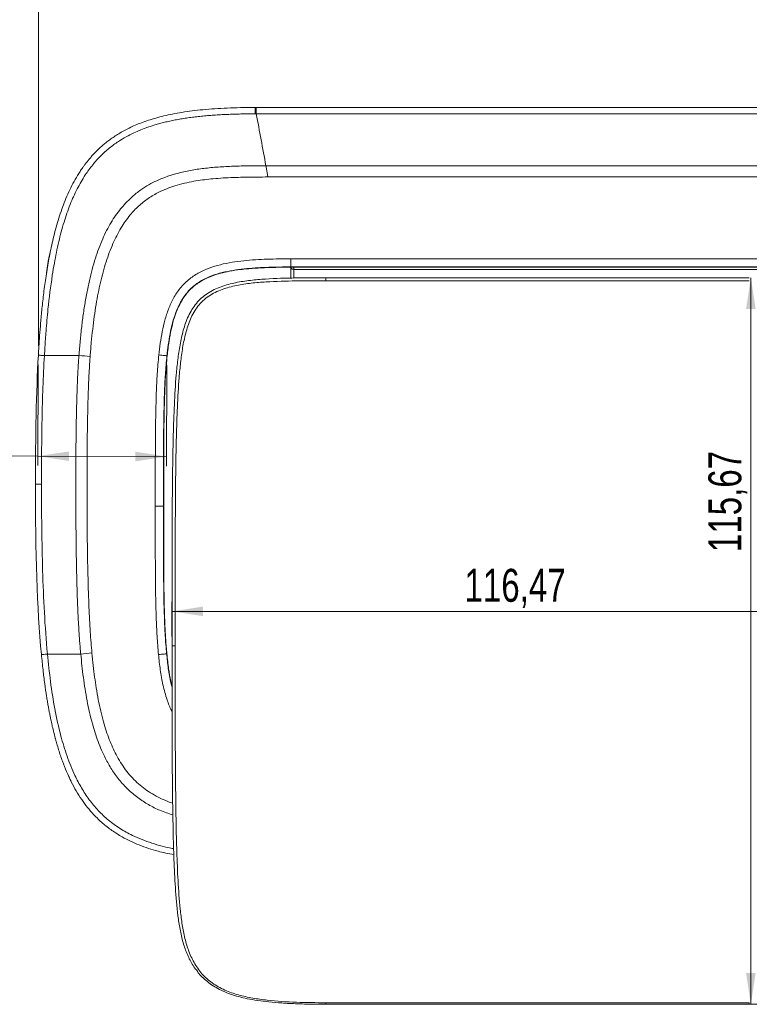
# Model space of a CAD drawing. Header units: millimetres. Extents: x 0 to 420, y 0 to 297.
# Tile 2 of 12: x 67 to 144, y 88 to 193. Entities that reach past the tile are written whole.
import ezdxf

# ---------------------------------------------------------------- set-up
doc = ezdxf.new("R2010")
doc.units = ezdxf.units.MM
doc.styles.add('SLDTEXTSTYLE0', font='TXT', dxfattribs={"width": 0.75})
doc.dimstyles.new('SLDDIMSTYLE0', dxfattribs={"dimtxt": 3.5, "dimasz": 3.302, "dimexe": 0, "dimexo": 0.0625, "dimgap": 0.875, "dimtad": 1, "dimlfac": 1.5, "dimrnd": 1e-09, "dimzin": 12, "dimdsep": 46, "dimtxsty": 'SLDTEXTSTYLE0', "dimsah": 1, "dimcen": 0.09, "dimadec": 0, "dimazin": 3, "dimtfac": 1, "dimtofl": 0, "dimtmove": 0, "dimatfit": 3, "dimfxl": 0, "dimfrac": 2, "dimtolj": 1, "dimtzin": 12, "dimarcsym": 0})

# ---------------------------------------------------------------- blocks, each defined once
blk = doc.blocks.new('_D')
at = {"color": 7, "linetype": 'Continuous', "lineweight": 0}
for p, q in [((68.75, 158.29), (68.75, 211.88)), ((167.3, 161.94), (167.3, 211.88)), ((167.3, 210.88), (68.75, 210.88))]:
    blk.add_line(p, q, dxfattribs=at)
for points in [[(68.75, 210.88), (72.05, 210.37), (72.05, 211.39)], [(167.3, 210.88), (164, 211.39), (164, 210.37)]]:
    blk.add_solid(points, dxfattribs=at)
at = {"color": 7, "linetype": 'Continuous', "lineweight": 0, "insert": (105.86, 215.39), "char_height": 3.5, "attachment_point": 1, "style": 'SLDTEXTSTYLE0'}
blk.add_mtext('147,83', dxfattribs=at)
blk = doc.blocks.new('_D_2')
at = {"color": 7, "linetype": 'Continuous', "lineweight": 0}
for p, q in [((82.94, 127.44), (82.94, 131.09)), ((160.59, 127.44), (160.59, 131.09)), ((82.94, 130.09), (160.59, 130.09))]:
    blk.add_line(p, q, dxfattribs=at)
for points in [[(82.94, 130.09), (86.24, 129.59), (86.24, 130.6)], [(160.59, 130.09), (157.29, 130.6), (157.29, 129.59)]]:
    blk.add_solid(points, dxfattribs=at)
at = {"color": 7, "linetype": 'Continuous', "lineweight": 0, "insert": (114.01, 134.61), "char_height": 3.5, "attachment_point": 1, "style": 'SLDTEXTSTYLE0'}
blk.add_mtext('116,47', dxfattribs=at)
blk = doc.blocks.new('_D_3')
at = {"color": 7, "linetype": 'Continuous', "lineweight": 0}
for p, q in [((144.42, 88.39), (144.42, 165.5)), ((145.26, 165.5), (145.42, 165.5)), ((145.26, 88.39), (145.42, 88.39))]:
    blk.add_line(p, q, dxfattribs=at)
for points in [[(144.42, 165.5), (143.91, 162.2), (144.93, 162.2)], [(144.42, 88.39), (144.93, 91.69), (143.91, 91.69)]]:
    blk.add_solid(points, dxfattribs=at)
at = {"color": 7, "linetype": 'Continuous', "lineweight": 0, "insert": (139.91, 136.39), "char_height": 3.5, "attachment_point": 1, "rotation": 90, "style": 'SLDTEXTSTYLE0'}
blk.add_mtext('115,67', dxfattribs=at)
blk = doc.blocks.new('_D_4')
at = {"color": 7, "linetype": 'Continuous', "lineweight": 0}
for p, q in [((68.74, 156.29), (68.69, 145.58)), ((82.4, 156.22), (82.35, 145.52)), ((68.7, 146.58), (38.52, 146.72)), ((68.7, 146.58), (82.35, 146.52))]:
    blk.add_line(p, q, dxfattribs=at)
for points in [[(68.7, 146.58), (72, 146.06), (72, 147.07)], [(82.35, 146.52), (79.05, 147.04), (79.05, 146.02)]]:
    blk.add_solid(points, dxfattribs=at)
at = {"color": 7, "linetype": 'Continuous', "lineweight": 0, "insert": (38.54, 151.23), "char_height": 3.5, "attachment_point": 1, "rotation": 359.7356, "style": 'SLDTEXTSTYLE0'}
blk.add_mtext('20,48', dxfattribs=at)

msp = doc.modelspace()

# ---------------------------------------------------------------- linework, layer by layer
at = {"color": 7, "linetype": 'Continuous', "lineweight": 15}
for p, q in [((91.76854711, 183.58205271), (91.89185919, 183.58205271)), ((91.89185919, 183.58205271), (145.10187926, 183.58205271)), ((91.89185919, 182.90795646), (91.89185919, 183.58205271)), ((145.10187926, 182.90795646), (91.89185919, 182.90795646)), ((92.91068635, 177.39930512), (145.96542638, 177.39930512)), ((146.1296943, 176.20447041), (93.12795273, 176.20447041)), ((95.56336126, 166.6547086), (95.56336126, 167.52058031)), ((95.56336126, 167.52058031), (147.97105562, 167.52058031)), ((147.97105066, 166.6547086), (95.56336126, 166.6547086)), ((95.56336126, 166.62965478), (147.97105066, 166.62965478)), ((95.56336126, 166.59298303), (95.56336126, 166.62965478)), ((95.56336126, 165.46354455), (95.56336126, 166.59298303)), ((95.89669527, 166.40179119), (147.6377241, 166.40179119)), ((95.89669527, 166.40179119), (95.89669527, 165.48556846)), ((99.27702121, 165.50275447), (144.25739568, 165.50275447)), ((144.25739568, 165.19418122), (99.27702121, 165.19418122)), ((99.27367217, 88.39049699), (144.26406395, 88.39049699)), ((99.27702121, 88.55069937), (144.25739568, 88.55069937))]:
    msp.add_line(p, q, dxfattribs=at)
at = {"color": 8, "linetype": 'Continuous', "lineweight": 15}
for p, q in [((95.56336126, 166.6547086), (95.56336126, 166.62965478)), ((95.89669527, 166.62965478), (95.89669527, 166.40179119)), ((95.83237938, 165.48055422), (95.89669527, 165.48556846)), ((96.25673961, 165.48556846), (95.89669527, 165.48556846))]:
    msp.add_line(p, q, dxfattribs=at)
at = {"color": 7, "linetype": 'Continuous', "lineweight": 15, "flags": 128}
for points in [[(91.76830373, 182.90793659), (91.76831615, 183.04614983), (91.76833602, 183.17537766), (91.76836085, 183.29184514), (91.76839065, 183.39215976), (91.76842542, 183.47338847), (91.76846267, 183.53316448), (91.76850489, 183.56974186), (91.76854711, 183.58205271)], [(95.56336126, 166.59298303), (95.56976628, 166.55568542), (95.58873546, 166.51981832), (95.61953864, 166.48676258), (95.66099367, 166.45778976), (95.71150613, 166.43401247), (95.76913388, 166.41634466), (95.83166412, 166.40546433), (95.89669527, 166.40179119)], [(69.078544, 143.58205418), (68.94458753, 143.58205415), (68.82042608, 143.5820541), (68.70931309, 143.58205404), (68.61414931, 143.58205397), (68.53742323, 143.58205388), (68.48114154, 143.58205379), (68.44676953, 143.5820537), (68.4352112, 143.5820536)], [(82.03293305, 141.2487829), (82.01014669, 141.24877638), (81.95669623, 141.24876117), (81.87452874, 141.24873773), (81.76662943, 141.248707), (81.63692476, 141.24867006), (81.49013094, 141.24862815), (81.33158755, 141.24858298), (81.16705886, 141.2485361)], [(69.71146585, 125.56651743), (69.57854749, 125.55385517), (69.455449, 125.54212423), (69.34536419, 125.53162884), (69.25112925, 125.52263972), (69.17517803, 125.5153903), (69.11948742, 125.51006686), (69.08548297, 125.50680724), (69.07405378, 125.50569586)], [(82.36838799, 125.59159733), (82.34570843, 125.58940561), (82.29250631, 125.58426347), (82.21072129, 125.57635965), (82.10332117, 125.56597975), (81.97421751, 125.55350127), (81.82810666, 125.53937993), (81.67029591, 125.52412735), (81.50653215, 125.50829984)]]:
    msp.add_lwpolyline(points, dxfattribs=at)
at = {"color": 8, "linetype": 'Continuous', "lineweight": 15, "flags": 128}
for points in [[(82.03293305, 141.2487829), (82.05098084, 141.24878803), (82.05790243, 141.24879004), (82.05798439, 141.24879004)], [(82.36838799, 125.59159733), (82.38635383, 125.5933358), (82.39324313, 125.59400138), (82.39332509, 125.59401007)]]:
    msp.add_lwpolyline(points, dxfattribs=at)
at = {"color": 7, "linetype": 'Continuous', "lineweight": 15}
for points, knots in [([(68.748459, 157.28686596), (68.76657863, 157.59678246), (68.80709571, 158.28978316), (68.88507054, 159.43158853), (68.99025312, 160.77036244), (69.13066657, 162.28165643), (69.31503349, 163.93776087), (69.55451957, 165.70808866), (69.86258342, 167.5597502), (70.25553753, 169.45819655), (70.75299661, 171.3679169), (71.37872903, 173.25335665), (72.16121606, 175.07906104), (72.85172052, 176.30572576), (73.3141329, 177.00000384), (73.47109667, 177.22670229), (73.64766228, 177.47095922), (73.84492535, 177.73123471), (74.06410126, 178.00586909), (74.30653244, 178.29309811), (74.57369329, 178.59105852), (74.86719622, 178.89779723), (75.18879763, 179.21128015), (75.54040405, 179.52940191), (75.92407838, 179.84999629), (76.34204614, 180.17084757), (76.79670195, 180.48970293), (77.29061621, 180.80428614), (77.82654244, 181.11231245), (78.40742527, 181.41150481), (79.03640963, 181.69961105), (79.71685102, 181.97442198), (80.452327, 182.23378977), (81.24664963, 182.47564664), (82.10387869, 182.69802332), (83.02833535, 182.89906834), (84.02461595, 183.07706391), (85.09760589, 183.23045626), (86.25249334, 183.35782823), (87.49478326, 183.45811323), (88.83031031, 183.52981178), (90.26525685, 183.57435331), (91.25574965, 183.5794269), (91.76854652, 183.5820536)], [0, 0, 0, 0, 0.0227612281, 0.0508961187, 0.0839084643, 0.1212179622, 0.1621737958, 0.2060725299, 0.2521819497, 0.2997734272, 0.3481668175, 0.3967937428, 0.4452867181, 0.4936002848, 0.4997034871, 0.5064460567, 0.5138152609, 0.5217993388, 0.5303882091, 0.5395742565, 0.5493531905, 0.559724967, 0.5706947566, 0.5822739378, 0.5944810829, 0.6073429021, 0.6208951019, 0.6351831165, 0.650262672, 0.6662001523, 0.683072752, 0.7009684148, 0.7199855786, 0.7402327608, 0.7618280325, 0.7848984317, 0.8095793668, 0.8360140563, 0.8643530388, 0.8947537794, 0.9273803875, 0.9624034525, 1, 1, 1, 1]), ([(91.76830463, 182.90793538), (91.51139581, 182.90723375), (91.0030925, 182.90584555), (90.24889578, 182.89459626), (89.51114468, 182.87618501), (88.78967778, 182.84969632), (88.08433323, 182.81496635), (87.39494858, 182.77163652), (86.72136081, 182.71939888), (86.06340643, 182.65793243), (85.42092164, 182.58691961), (84.7937418, 182.50604181), (84.18170375, 182.41498123), (83.58463736, 182.31341755), (83.00239653, 182.20103908), (82.43474728, 182.07750237), (81.03862429, 181.7368526), (79.25773585, 181.13235101), (77.42800678, 180.12698303), (76.2655729, 179.27875062), (75.34575025, 178.44874951), (74.49010624, 177.49540281), (73.64286483, 176.32924217), (72.83094957, 174.9178954), (72.07932992, 173.23731682), (71.43049082, 171.36241521), (70.87632134, 169.28413663), (70.49777154, 167.39659297), (70.09547841, 165.0101558), (69.79642665, 162.59737852), (69.57194536, 160.05003469), (69.45803181, 158.40751907), (69.4083645, 157.54940208), (69.39107447, 157.25067714)], [0, 0, 0, 0, 0.0193180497, 0.0382214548, 0.0567163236, 0.074809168, 0.0925069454, 0.1098171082, 0.1267476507, 0.1433071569, 0.1595048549, 0.1753506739, 0.1908553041, 0.2060302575, 0.2208879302, 0.2354416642, 0.2497058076, 0.3289671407, 0.3758760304, 0.4061473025, 0.4369882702, 0.4688670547, 0.5022959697, 0.545200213, 0.591049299, 0.6405285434, 0.694229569, 0.7526621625, 0.7852187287, 0.8762015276, 0.935366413, 0.9774999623, 1, 1, 1, 1]), ([(73.05785165, 157.25067714), (73.07781892, 157.50971709), (73.11753964, 158.02502308), (73.18633086, 158.79285862), (73.26186559, 159.55112738), (73.34506688, 160.29914055), (73.43605234, 161.03628028), (73.53515828, 161.76192482), (73.64267098, 162.47546866), (73.75889452, 163.1763213), (73.88414289, 163.86389856), (74.01870572, 164.53766357), (74.29172323, 165.78524562), (74.74963301, 167.50509138), (75.51379293, 169.57619625), (76.40450787, 171.34062189), (77.2634774, 172.57818902), (78.03679414, 173.46557886), (78.7351796, 174.15350835), (79.57008888, 174.81670843), (80.71405039, 175.54510461), (82.44887918, 176.34248661), (84.43737999, 176.84840608), (86.34738052, 177.13107739), (87.86813297, 177.2729913), (89.47309885, 177.35681002), (91.1634096, 177.39677182), (92.3187188, 177.39844745), (92.91068683, 177.39930602)], [0, 0, 0, 0, 0.0235467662, 0.0468413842, 0.0698674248, 0.0926091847, 0.1150517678, 0.1371811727, 0.1589843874, 0.180449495, 0.2015657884, 0.2223238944, 0.2427159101, 0.3173131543, 0.3834223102, 0.4424490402, 0.4959821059, 0.5194238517, 0.5490671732, 0.5847033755, 0.615836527, 0.6718055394, 0.7569361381, 0.8007119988, 0.846779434, 0.8952937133, 0.9463496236, 1, 1, 1, 1]), ([(93.12795242, 176.20446976), (93.11584739, 176.27117276), (93.09162611, 176.4046406), (93.05532051, 176.60471826), (93.01904211, 176.80451924), (92.98282538, 177.00373453), (92.946691, 177.20218615), (92.92268457, 177.33361938), (92.91068692, 177.39930553)], [0, 0, 0, 0, 0.1665379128, 0.3332302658, 0.4999999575, 0.6667696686, 0.8334620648, 1, 1, 1, 1]), ([(93.12795223, 176.20447082), (92.73998011, 176.20377856), (92.00358297, 176.20246459), (90.95833708, 176.19039469), (90.03175553, 176.17086336), (88.74609193, 176.12644273), (87.16579635, 176.02290684), (85.17739271, 175.76935451), (83.31077164, 175.33763353), (81.68101207, 174.70430172), (80.39880485, 173.95098567), (79.37572479, 173.13740662), (78.3863087, 172.09576591), (77.45751825, 170.75861959), (76.61095, 169.0835788), (75.89033849, 167.14001655), (75.4134066, 165.36819611), (75.09063889, 163.85063569), (74.8738648, 162.65155289), (74.68017348, 161.381051), (74.51006968, 160.03903751), (74.36133574, 158.6256696), (74.28424139, 157.65848169), (74.2447795, 157.16341201)], [0, 0, 0, 0, 0.03691717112, 0.07007126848, 0.09946508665, 0.12510264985, 0.19248004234, 0.25008220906, 0.31568358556, 0.37430672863, 0.41567731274, 0.4567360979, 0.49827926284, 0.55195029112, 0.61101426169, 0.67641639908, 0.7488542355, 0.7854019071, 0.82403395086, 0.86478350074, 0.90767878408, 0.95274399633, 1, 1, 1, 1]), ([(70.03610752, 168.36223515), (70.00214432, 168.22892103), (69.80838885, 167.4683819), (69.70776034, 166.6887724), (69.6247709, 166.04581984)], [0, 0, 0, 0, 0.1752889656, 1, 1, 1, 1]), ([(81.53923725, 157.31382128), (81.62670513, 158.14759444), (81.74026835, 158.97556112), (81.98245877, 160.20152475), (82.07567115, 160.60740186), (82.2959268, 161.41162837), (82.42277192, 161.81002186), (82.65113334, 162.39913583), (82.73392666, 162.59454339), (82.91136234, 162.97713715), (83.00614846, 163.16485753), (83.31214066, 163.71526823), (83.54457821, 164.06544525), (84.07956652, 164.72447631), (84.37451654, 165.0232305), (84.85685742, 165.42470596), (85.02403635, 165.55115698), (85.37162986, 165.78880552), (85.55299768, 165.90037619), (86.4746386, 166.41361378), (87.26392621, 166.69194851), (88.49148861, 166.99842716), (88.90407767, 167.08071436), (89.72994719, 167.21621664), (90.14403666, 167.26975343), (91.38866572, 167.40130471), (92.22163441, 167.44941752), (93.89050821, 167.50949615), (94.72648486, 167.52058143), (95.56336204, 167.52058143)], [0, 0, 0, 0, 0.125, 0.125, 0.1875, 0.1875, 0.25, 0.25, 0.28125, 0.28125, 0.3125, 0.3125, 0.375, 0.375, 0.4375, 0.4375, 0.46875, 0.46875, 0.5, 0.5, 0.625, 0.625, 0.6875, 0.6875, 0.75, 0.75, 0.875, 0.875, 1, 1, 1, 1]), ([(95.56336204, 166.65470861), (94.78103851, 166.65470861), (93.9995026, 166.64488367), (92.439048, 166.59258615), (91.66003571, 166.55128105), (90.10742953, 166.40108081), (89.3335849, 166.2953133), (88.18103709, 166.03413493), (87.80027727, 165.93045049), (87.05899291, 165.6781591), (86.69754519, 165.52850027), (86.17338723, 165.25794563), (86.00078864, 165.1595024), (85.66766639, 164.94631298), (85.50779513, 164.83200545), (85.04763447, 164.46665518), (84.76742699, 164.19245981), (84.26217444, 163.58047175), (84.04414125, 163.25235524), (83.66457179, 162.56466376), (83.50122819, 162.20277546), (83.22079201, 161.4657052), (83.10397529, 161.09076363), (82.90038798, 160.33265495), (82.81407196, 159.9493634), (82.58893224, 158.79023326), (82.4826519, 158.00768259), (82.40038446, 157.2234817)], [0, 0, 0, 0, 0.125, 0.125, 0.25, 0.25, 0.375, 0.375, 0.4375, 0.4375, 0.5, 0.5, 0.53125, 0.53125, 0.5625, 0.5625, 0.625, 0.625, 0.6875, 0.6875, 0.75, 0.75, 0.8125, 0.8125, 0.875, 0.875, 1, 1, 1, 1]), ([(82.4253005, 157.22086789), (82.48564845, 157.73716633), (82.5954089, 158.67620652), (82.8307295, 159.94748258), (83.08907307, 160.97329196), (83.36388265, 161.8017947), (83.67177008, 162.52422611), (84.0169878, 163.16549356), (84.53147639, 163.91088216), (85.13734723, 164.53257829), (85.83974436, 165.04197419), (86.46751491, 165.39535653), (87.23237894, 165.72494291), (88.10853759, 165.99644688), (89.11934979, 166.22212765), (90.29809903, 166.40049195), (91.75994018, 166.53449983), (93.54715652, 166.61619429), (94.85235934, 166.62490803), (95.56336126, 166.62965478)], [0, 0, 0, 0, 0.08296881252, 0.15090312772, 0.20623762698, 0.25173281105, 0.29010686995, 0.33148513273, 0.36776374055, 0.43447396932, 0.46872504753, 0.50604553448, 0.54924156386, 0.60144828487, 0.65223396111, 0.71446865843, 0.79163520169, 0.88649444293, 1, 1, 1, 1]), ([(82.9427455, 126.44069235), (82.9427455, 128.57513596), (82.94251144, 130.70874992), (82.94551014, 134.97488319), (82.9486083, 137.10745007), (82.96683534, 141.37128411), (82.98143649, 143.50256646), (83.02875406, 146.69841356), (83.04888128, 147.76352491), (83.10449779, 149.89335768), (83.1397696, 150.95773192), (83.23854143, 153.08433745), (83.30138871, 154.14664535), (83.43905311, 155.73707108), (83.49237981, 156.26669297), (83.62182906, 157.32436492), (83.69812194, 157.85340647), (83.88684685, 158.90062923), (83.99895326, 159.41941363), (84.2844874, 160.44032614), (84.45755457, 160.94255204), (84.79799231, 161.67395127), (84.92447986, 161.91170679), (85.20468978, 162.36461693), (85.3587786, 162.58097271), (85.69939103, 162.99026141), (85.88724148, 163.18432636), (86.29109773, 163.54266238), (86.50387918, 163.70460876), (86.94896779, 163.99751975), (87.18124558, 164.12853098), (87.66246109, 164.36411943), (87.91272793, 164.46909052), (88.66838663, 164.74436048), (89.18225554, 164.8791775), (90.22161696, 165.09275056), (90.74719295, 165.17110393), (91.80533635, 165.29409121), (92.33847468, 165.33853057), (93.93727448, 165.44073598), (95.00473449, 165.46900819), (97.14065345, 165.5005619), (98.20887844, 165.50275406), (99.27702159, 165.50275406)], [0, 0, 0, 0, 0.125, 0.125, 0.25, 0.25, 0.375, 0.375, 0.4375, 0.4375, 0.5, 0.5, 0.5625, 0.5625, 0.59375, 0.59375, 0.625, 0.625, 0.65625, 0.65625, 0.6875, 0.6875, 0.703125, 0.703125, 0.71875, 0.71875, 0.734375, 0.734375, 0.75, 0.75, 0.765625, 0.765625, 0.78125, 0.78125, 0.8125, 0.8125, 0.84375, 0.84375, 0.875, 0.875, 0.9375, 0.9375, 1, 1, 1, 1]), ([(99.27702159, 165.194181), (98.21944298, 165.194181), (97.16178948, 165.19201755), (95.04697625, 165.16126009), (93.99005547, 165.13371356), (92.40699892, 165.03417421), (91.87904486, 164.99087514), (90.83097138, 164.87085644), (90.31034683, 164.79431944), (89.28074819, 164.58481347), (88.77167849, 164.45230763), (88.02345619, 164.17903972), (87.77582803, 164.07447166), (87.30070351, 163.83878125), (87.07178442, 163.70720499), (86.63445441, 163.41147128), (86.42597658, 163.24724947), (86.03238622, 162.8823699), (85.8533717, 162.68710842), (85.52876057, 162.2724864), (85.38288589, 162.05332633), (85.11910347, 161.59483624), (85.0007373, 161.35397292), (84.68634257, 160.62346344), (84.52720601, 160.12280913), (84.26438336, 159.10648891), (84.16080114, 158.59079495), (83.98621926, 157.55057181), (83.91550254, 157.02635702), (83.79511658, 155.97860772), (83.74530392, 155.45401703), (83.61659593, 153.87879428), (83.55724964, 152.82679148), (83.4640202, 150.72089794), (83.43049387, 149.66690355), (83.37765515, 147.55809777), (83.35841453, 146.5035072), (83.31332441, 143.3392308), (83.29920204, 141.22900947), (83.2817544, 137.00733532), (83.27871089, 134.89586095), (83.27588117, 130.67193646), (83.27607883, 128.55943556), (83.27607883, 126.44612219)], [0, 0, 0, 0, 0.0625, 0.0625, 0.125, 0.125, 0.15625, 0.15625, 0.1875, 0.1875, 0.21875, 0.21875, 0.234375, 0.234375, 0.25, 0.25, 0.265625, 0.265625, 0.28125, 0.28125, 0.296875, 0.296875, 0.3125, 0.3125, 0.34375, 0.34375, 0.375, 0.375, 0.40625, 0.40625, 0.4375, 0.4375, 0.5, 0.5, 0.5625, 0.5625, 0.625, 0.625, 0.75, 0.75, 0.875, 0.875, 1, 1, 1, 1]), ([(99.27702159, 165.50275406), (99.27702159, 165.50901944), (99.27702159, 165.47941021), (99.27702159, 165.36516261), (99.27702159, 165.28122793), (99.27702159, 165.194181)], [0, 0, 0, 0, 0.5, 0.5, 1, 1, 1, 1]), ([(69.39107135, 157.25062233), (69.30566489, 157.25543564), (69.21942794, 157.26028723), (69.0598594, 157.26924307), (68.98680145, 157.27333186), (68.86762504, 157.27997418), (68.82168555, 157.28251775), (68.76213722, 157.28577443), (68.74843891, 157.28649275), (68.74843491, 157.28643982)], [0, 0, 0, 0, 0.25, 0.25, 0.5, 0.5, 0.75, 0.75, 1, 1, 1, 1]), ([(69.39106478, 157.25067714), (69.25860478, 154.98787786), (69.18492697, 152.72175772), (69.09414627, 148.17092948), (69.07830324, 145.88597729), (69.07854593, 143.58205418)], [0, 0, 0, 0, 0.5, 0.5, 1, 1, 1, 1]), ([(73.05788071, 157.25067714), (72.43640793, 157.25067714), (71.21338697, 157.25067714), (69.99206716, 157.25067714), (69.39106962, 157.25067714)], [0.12022002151, 0.12022002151, 0.12022002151, 0.12022002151, 0.5, 0.86829603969, 0.86829603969, 0.86829603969, 0.86829603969]), ([(73.24915236, 125.56651798), (73.2282433, 125.79484451), (73.18642476, 126.25150215), (73.13195804, 126.93722329), (73.08279511, 127.62338009), (73.03898052, 128.30996725), (72.99976297, 128.99690421), (72.96457065, 129.68413639), (72.9329287, 130.37162953), (72.90461376, 131.05937787), (72.87935314, 131.74738218), (72.85688642, 132.43564451), (72.8369526, 133.12416695), (72.81928024, 133.81295307), (72.80369539, 134.50201126), (72.79004498, 135.19135207), (72.77817021, 135.8809865), (72.76791475, 136.57092554), (72.75911798, 137.26118109), (72.75163426, 137.95176833), (72.74538232, 138.64270643), (72.7402678, 139.33401664), (72.73621788, 140.02572058), (72.7330809, 140.71907833), (72.73084909, 141.46056101), (72.72769902, 142.5087204), (72.7262662, 144.10630575), (72.73168275, 146.46020642), (72.75315612, 148.99271531), (72.79592183, 151.36604415), (72.84866549, 153.2335645), (72.91217903, 154.82109841), (72.98008337, 156.12928678), (73.03411078, 156.90776078), (73.05790976, 157.25067714)], [0, 0, 0, 0, 0.0216954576, 0.0433913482, 0.0650888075, 0.0867884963, 0.1084906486, 0.1301951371, 0.1519021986, 0.1736127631, 0.1953276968, 0.2170477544, 0.2387735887, 0.2605057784, 0.2822449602, 0.3039917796, 0.3257468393, 0.3475107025, 0.3692838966, 0.3910670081, 0.4128607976, 0.4346660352, 0.4564834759, 0.4783138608, 0.5002751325, 0.5266460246, 0.577495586, 0.6514452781, 0.7493822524, 0.8171372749, 0.8760531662, 0.9261613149, 0.9674741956, 1, 1, 1, 1]), ([(74.24496165, 157.16508863), (74.23010233, 156.95530449), (74.19950306, 156.52330329), (74.15968876, 155.85614661), (74.1224742, 155.15136), (74.08849336, 154.4088962), (74.05756458, 153.62876783), (74.02974226, 152.8109704), (74.00501251, 151.95550452), (73.98337998, 151.06236951), (73.96484722, 150.13156513), (73.94940362, 149.16309119), (73.92852329, 147.45613389), (73.91402739, 144.87042246), (73.9181152, 141.18783736), (73.94480889, 137.36119736), (73.99811982, 134.22299915), (74.06127119, 132.03460339), (74.1154023, 130.58659615), (74.17897144, 129.23002245), (74.25260927, 127.96493463), (74.33420715, 126.79112903), (74.40120304, 126.03990619), (74.43336212, 125.67930752)], [0, 0, 0, 0, 0.0200258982, 0.0412386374, 0.0636395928, 0.0872299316, 0.1120106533, 0.1379826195, 0.1651465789, 0.1935031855, 0.2230530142, 0.2537965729, 0.2857343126, 0.3856040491, 0.5000128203, 0.6363945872, 0.7499885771, 0.7988707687, 0.8448615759, 0.8879647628, 0.9281849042, 0.9655276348, 1, 1, 1, 1]), ([(81.1670592, 141.24853607), (81.16667726, 142.58831306), (81.16598333, 143.92809016), (81.16957385, 146.60764261), (81.17395511, 147.94740942), (81.20212942, 150.62679239), (81.22610646, 151.96643638), (81.30053457, 153.9737966), (81.33206175, 154.64258998), (81.41672193, 155.97912607), (81.4692853, 156.64689648), (81.53923725, 157.31382128)], [0, 0, 0, 0, 0.25, 0.25, 0.5, 0.5, 0.75, 0.75, 0.875, 0.875, 1, 1, 1, 1]), ([(82.40038546, 157.22349124), (82.39568897, 157.22398384), (82.36979967, 157.2266993), (82.27933237, 157.23618817), (82.21478625, 157.24295824), (82.05628608, 157.2595829), (81.96238789, 157.26943162), (81.7587037, 157.29079551), (81.64898948, 157.30230314), (81.53923658, 157.31381483)], [0, 0, 0, 0, 0.25, 0.25, 0.5, 0.5, 0.75, 0.75, 1, 1, 1, 1]), ([(82.40038478, 157.22348479), (82.33093661, 156.56135955), (82.27882185, 155.89630085), (82.19517106, 154.56727808), (82.16410986, 153.90224463), (82.09083894, 151.90617847), (82.06731511, 150.57408416), (82.03966636, 147.90982875), (82.03538048, 146.57762691), (82.03186416, 143.91320571), (82.0325522, 142.58099426), (82.03293199, 141.24878291)], [0, 0, 0, 0, 0.125, 0.125, 0.25, 0.25, 0.5, 0.5, 0.75, 0.75, 1, 1, 1, 1]), ([(82.05798439, 141.24879004), (82.05761033, 142.28882389), (82.05687401, 144.33608451), (82.0613959, 147.33920318), (82.08221644, 149.96886567), (82.12683066, 152.20653393), (82.19234543, 154.04140122), (82.28296382, 155.6969476), (82.3798868, 156.73465192), (82.4253005, 157.22087286)], [0, 0, 0, 0, 0.19522254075, 0.38428693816, 0.56370861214, 0.68883952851, 0.80438213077, 0.90834238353, 1, 1, 1, 1]), ([(69.07854593, 143.58205418), (69.0788483, 143.20241837), (69.07962744, 142.79262353), (69.08246918, 141.96241139), (69.08453888, 141.54578372), (69.08830494, 140.9625566), (69.08964883, 140.77634371), (69.09262938, 140.40092557), (69.097518, 139.83815202), (69.10372571, 139.27639965), (69.12764146, 137.40598432), (69.15681708, 135.91628473), (69.24511085, 132.94618628), (69.30401746, 131.4657567), (69.46723657, 128.5113774), (69.57106595, 127.0372967), (69.71146396, 125.56651798)], [0, 0, 0, 0, 0.0625, 0.0625, 0.125, 0.125, 0.15625, 0.15625, 0.1875, 0.25, 0.25, 0.5, 0.5, 0.75, 0.75, 1, 1, 1, 1]), ([(81.50653217, 125.50830026), (81.44337452, 126.16177569), (81.39585718, 126.81615661), (81.31866335, 128.12595133), (81.28969963, 128.78140639), (81.22152256, 130.74885502), (81.1993253, 132.0612939), (81.16037264, 135.99849885), (81.16720461, 138.62357213), (81.16705918, 141.24853607)], [0, 0, 0, 0, 0.125, 0.125, 0.25, 0.25, 0.5, 0.5, 1, 1, 1, 1]), ([(82.03293199, 141.24878291), (82.03307684, 138.63768511), (82.0263317, 136.02648202), (82.06460065, 132.11006693), (82.08639706, 130.80456748), (82.15360408, 128.84747539), (82.18216077, 128.19546721), (82.25851756, 126.89256354), (82.30556471, 126.2416245), (82.36838905, 125.59159773)], [0, 0, 0, 0, 0.5, 0.5, 0.75, 0.75, 0.875, 0.875, 1, 1, 1, 1]), ([(82.39332757, 125.59400511), (82.35131993, 126.08355169), (82.26202511, 127.12417138), (82.17862474, 128.77671653), (82.11923424, 130.59705654), (82.07911495, 132.80400142), (82.06069567, 135.38810752), (82.05703362, 138.29663827), (82.05765964, 140.26615056), (82.05797197, 141.24877468)], [0, 0, 0, 0, 0.0941010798, 0.2000288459, 0.3168591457, 0.4429308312, 0.6227802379, 0.8117984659, 1, 1, 1, 1]), ([(83.13525142, 104.26976543), (82.57360363, 104.38149712), (81.32098229, 104.63068797), (79.4751252, 105.2466107), (77.84343369, 106.00938067), (76.5571727, 106.81732998), (75.54637636, 107.60454914), (74.43668273, 108.67055017), (73.28391692, 110.11670092), (72.17272067, 112.03398244), (71.41225727, 113.83490139), (70.95220645, 115.20279408), (70.73406489, 115.93289077), (70.627908, 116.31028938), (70.57557833, 116.50218252), (70.54958864, 116.59893553), (70.53663868, 116.64751557), (70.53018072, 116.67185752), (70.52694459, 116.68403846), (70.52534529, 116.69013788), (70.52452401, 116.69318279), (70.52413224, 116.69471102), (70.52392219, 116.6954699), (70.52383033, 116.69585336), (70.5237717, 116.69604107), (70.52375448, 116.69613926), (70.52373504, 116.69618502), (70.52372694, 116.69620927), (70.52372938, 116.6962244), (70.49727571, 116.73578278), (70.48674331, 116.92508877), (70.35097805, 117.31062512), (70.26028374, 117.76207216), (70.16455818, 118.17804293), (70.09732197, 118.48988781), (70.02522164, 118.8345466), (69.94943941, 119.21350815), (69.87023771, 119.62807984), (69.78820038, 120.07978432), (69.70383251, 120.57023852), (69.57744606, 121.34926808), (69.41680288, 122.45442189), (69.23237549, 123.92722529), (69.12860386, 124.96182158), (69.07405378, 125.5056822)], [0, 0, 0, 0, 0.0616433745, 0.1374808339, 0.20895413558, 0.2551205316, 0.30081604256, 0.34671226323, 0.42059042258, 0.49916389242, 0.58468833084, 0.63068056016, 0.65457515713, 0.66675747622, 0.67290862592, 0.67599941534, 0.67754856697, 0.67832410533, 0.67871208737, 0.67890614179, 0.6790033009, 0.6790517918, 0.67907606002, 0.67908812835, 0.67909422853, 0.6790972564, 0.67909878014, 0.67909960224, 0.67909995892, 0.67910035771, 0.68402686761, 0.69890892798, 0.72317675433, 0.73346472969, 0.74490465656, 0.75753374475, 0.77139398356, 0.7865312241, 0.80299603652, 0.82084398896, 0.84013509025, 0.88800412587, 0.94112665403, 1, 1, 1, 1]), ([(82.94477236, 122.12750576), (82.89824136, 122.31293298), (82.74453821, 122.92544391), (82.55914475, 124.0835934), (82.45221692, 125.0575767), (82.39332509, 125.59401007)], [0, 0, 0, 0, 0.1632119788, 0.5391286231, 1, 1, 1, 1]), ([(85.70181749, 91.83252118), (85.58621029, 91.95980511), (85.17394716, 92.41370824), (84.68847615, 93.35587654), (84.18505451, 94.61494346), (83.84437244, 95.98265541), (83.52606962, 97.90803028), (83.30463857, 100.36768631), (83.15158792, 103.36152541), (83.06628427, 106.37261545), (83.01069789, 109.41452385), (82.96968025, 113.31327973), (82.94747428, 118.06046001), (82.94189771, 122.71692617), (82.9425338, 125.50982294), (82.9427458, 126.44069281)], [0, 0, 0, 0, 0.0153814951, 0.0548514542, 0.0951455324, 0.1380067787, 0.1809057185, 0.2682606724, 0.3532564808, 0.4382740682, 0.5241424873, 0.6100197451, 0.7660457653, 0.9220232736, 1, 1, 1, 1]), ([(82.9427455, 126.44062061), (82.9427455, 126.44207973), (82.97866986, 126.44352986), (83.10208328, 126.44559336), (83.18881237, 126.44619402), (83.27607883, 126.44619402)], [0, 0, 0, 0, 0.5, 0.5, 1, 1, 1, 1]), ([(83.2760788, 126.44612219), (83.27517974, 124.35524212), (83.27569583, 122.26392996), (83.28279814, 118.08237931), (83.28909595, 115.99183669), (83.31680092, 111.81740954), (83.33747073, 109.73416275), (83.39589323, 106.63293453), (83.42017495, 105.60266738), (83.48505553, 103.55066255), (83.52527988, 102.52891801), (83.63732384, 100.49590224), (83.70849455, 99.48347636), (83.86470697, 97.99223881), (83.92533917, 97.49916208), (84.07367556, 96.52253086), (84.16133703, 96.03897308), (84.32631509, 95.32259228), (84.38707492, 95.08531533), (84.52300051, 94.61416834), (84.59828327, 94.37997715), (84.84762137, 93.69157389), (85.04481385, 93.24865381), (85.51825728, 92.40029659), (85.79968761, 91.99262647), (86.44413797, 91.26149949), (86.80882064, 90.93404013), (87.42172908, 90.49962604), (87.63841817, 90.36365146), (88.08194705, 90.1156941), (88.30958292, 90.00292762), (89.00780393, 89.69355382), (89.49351102, 89.52548581), (90.24418906, 89.31445792), (90.4978156, 89.25116381), (91.00489663, 89.13746019), (91.25923127, 89.08679946), (92.0241759, 88.94987571), (92.53669537, 88.87842346), (94.07948604, 88.704361), (95.11480698, 88.64062485), (97.19203268, 88.56341762), (98.23464012, 88.55070003), (99.27702159, 88.55070003)], [0, 0, 0, 0, 0.125, 0.125, 0.25, 0.25, 0.375, 0.375, 0.4375, 0.4375, 0.5, 0.5, 0.5625, 0.5625, 0.59375, 0.59375, 0.625, 0.625, 0.640625, 0.640625, 0.65625, 0.65625, 0.6875, 0.6875, 0.71875, 0.71875, 0.75, 0.75, 0.765625, 0.765625, 0.78125, 0.78125, 0.8125, 0.8125, 0.828125, 0.828125, 0.84375, 0.84375, 0.875, 0.875, 0.9375, 0.9375, 1, 1, 1, 1]), ([(71.92079645, 112.75257927), (71.99592977, 112.54146441), (72.08046002, 112.30394542), (72.20375716, 112.08513466), (72.21746367, 112.06081025)], [0, 0, 0, 0, 0.8888335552, 1, 1, 1, 1]), ([(85.69244466, 91.7818771), (85.75203591, 91.70514291), (85.96528653, 91.43054535), (86.39745196, 91.01924423), (86.98859859, 90.55059404), (87.64333231, 90.13784585), (88.3703987, 89.76945237), (89.16726669, 89.44991687), (90.02912014, 89.1864487), (90.98652662, 88.95956553), (92.05676446, 88.77061477), (93.27759608, 88.62122069), (94.68730741, 88.50720649), (96.3718132, 88.42209286), (97.9348969, 88.38287549), (98.94374299, 88.38228335), (99.27697526, 88.38208776)], [0, 0, 0, 0, 0.0212228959, 0.0759473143, 0.1283850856, 0.183041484, 0.2401905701, 0.3000163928, 0.3623618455, 0.4271160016, 0.5032363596, 0.5860163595, 0.6796635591, 0.7932907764, 0.9317218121, 1, 1, 1, 1]), ([(144.2573932, 88.38869395), (144.39635266, 88.38854307), (145.18857418, 88.38768292), (146.55871688, 88.39935262), (148.30128134, 88.46049524), (149.85292049, 88.57401962), (151.21224437, 88.73525991), (152.39547236, 88.93061877), (153.41355288, 89.1605738), (154.309994, 89.42904829), (155.10825008, 89.73746434), (155.81457562, 90.08442703), (156.44294409, 90.46757549), (157.00608077, 90.90668108), (157.43876888, 91.31071086), (157.66441952, 91.5875568), (157.73899279, 91.67904915)], [0, 0, 0, 0, 0.0287699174, 0.1640201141, 0.283654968, 0.3897669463, 0.48629871, 0.5676109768, 0.6390430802, 0.7039580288, 0.7636766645, 0.8194124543, 0.8711153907, 0.9212403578, 0.9739714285, 1, 1, 1, 1])]:
    msp.add_open_spline(points, degree=3, knots=knots, dxfattribs=at)
for points in [[(91.89186031, 182.90795636), (91.85060476, 182.90797839), (91.80941957, 182.90797147), (91.76830463, 182.90793538)], [(91.89186032, 182.90795636), (92.23146918, 181.0579435), (92.57107805, 179.25707134), (92.91068692, 177.39930553)], [(68.43521319, 143.5820536), (68.43521319, 148.77015028), (68.52384596, 153.31332859), (68.74843799, 157.28649431)], [(74.24476958, 157.16327741), (73.84580377, 157.19203395), (73.44361411, 157.22102286), (73.05771621, 157.2488375)], [(69.07405133, 125.50569581), (68.60597304, 130.42218894), (68.43521319, 136.38087153), (68.43521319, 143.5820536)], [(73.24913459, 125.56651798), (72.06806326, 125.56651798), (70.88917819, 125.56651798), (69.71146458, 125.56651798)], [(74.43332486, 125.67969808), (74.03515217, 125.64150712), (73.63357788, 125.60298988), (73.24919022, 125.56612111)]]:
    msp.add_open_spline(points, degree=3, dxfattribs=at)
at = {"color": 8, "linetype": 'Continuous', "lineweight": 15}
msp.add_open_spline([(82.40038446, 157.2234817), (82.416988, 157.22173989), (82.42530118, 157.22086779), (82.42530118, 157.22086779)], degree=3, dxfattribs=at)
for points, knots in [([(69.71146585, 125.56651743), (69.81185816, 124.59048205), (70.01257638, 122.63905696), (70.46840866, 119.72849029), (71.05194375, 117.08444074), (71.76228033, 114.71870679), (72.50374103, 112.8757023), (73.3141567, 111.33410526), (74.13467986, 110.08224566), (75.09085014, 108.92617968), (76.18764522, 107.8987608), (77.4051785, 107.01971687), (78.93638287, 106.17108382), (80.7968116, 105.46739327), (82.28235516, 105.03619596), (83.0651897, 104.91798245), (83.11577312, 104.910344)], [0, 0, 0, 0, 0.1094819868, 0.2188915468, 0.3285751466, 0.4113730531, 0.4942980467, 0.5498093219, 0.6054849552, 0.6610360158, 0.7168305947, 0.7727176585, 0.8282139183, 0.9116565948, 0.9942916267, 1, 1, 1, 1]), ([(83.03199631, 108.48485193), (82.56991146, 108.63566881), (81.67976489, 108.92619798), (80.43517488, 109.55781341), (79.28620173, 110.30029772), (78.23604778, 111.18888056), (77.31322834, 112.20278783), (76.52324384, 113.30566983), (75.75250366, 114.6591502), (75.05956298, 116.27068272), (74.41340049, 118.32383423), (73.89586333, 120.59713588), (73.50386626, 123.08139201), (73.33387528, 124.73967696), (73.24911576, 125.56651743)], [0, 0, 0, 0, 0.0691306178, 0.1331711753, 0.1981040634, 0.2636055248, 0.3284735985, 0.3928610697, 0.4564135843, 0.5499589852, 0.6420542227, 0.7626255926, 0.8816423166, 1, 1, 1, 1]), ([(74.43325144, 125.68008787), (74.47794455, 125.2326794), (74.56369577, 124.37425144), (74.71531784, 123.1440975), (74.89121217, 121.93388707), (75.10394243, 120.73004993), (75.36307542, 119.51920289), (75.64503559, 118.41577265), (75.94692655, 117.4166118), (76.26562366, 116.51825359), (76.61272586, 115.68040552), (77.14599231, 114.57729811), (77.95032466, 113.27741449), (78.97647915, 112.12453392), (79.89847599, 111.34945117), (80.65252282, 110.82765283), (81.46870915, 110.36337362), (82.25235434, 110.007766), (82.77310241, 109.79988085), (82.99997541, 109.72587162), (83.01122409, 109.72220214)], [0, 0, 0, 0, 0.0699499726, 0.1342107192, 0.1928103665, 0.260189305, 0.3243582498, 0.3854093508, 0.4373176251, 0.4866895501, 0.5336464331, 0.5783295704, 0.6772351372, 0.7703978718, 0.817009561, 0.8643668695, 0.9128655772, 0.9628743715, 0.9981592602, 1, 1, 1, 1]), ([(82.94866653, 119.46251007), (82.93523359, 119.48493323), (82.70290445, 119.87275277), (82.3705864, 120.82049033), (81.95122415, 122.27194592), (81.67749188, 123.88429933), (81.56351448, 124.96700663), (81.50653215, 125.50829984)], [0, 0, 0, 0, 0.0125434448, 0.216944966, 0.4773759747, 0.7387171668, 1, 1, 1, 1]), ([(82.36838799, 125.59159733), (82.42467837, 125.073376), (82.53726915, 124.03684089), (82.71252794, 122.84635482), (82.9014621, 122.19555958), (82.94489157, 122.04596412)], [0, 0, 0, 0, 0.4350272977, 0.8701321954, 1, 1, 1, 1]), ([(99.27702121, 88.39650215), (99.27702121, 88.39580434), (99.27702121, 88.39401381), (99.27702121, 88.44744966), (99.27702121, 88.51628284), (99.27702121, 88.55069937)], [0, 0, 0, 0, 0.242021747, 0.6210115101, 1, 1, 1, 1]), ([(144.25739568, 88.55069937), (144.25739568, 88.51630853), (144.25739568, 88.44752673), (144.25739568, 88.39446063), (144.25739568, 88.39607367), (144.25739568, 88.39668097)], [0, 0, 0, 0, 0.3840497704, 0.7681008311, 1, 1, 1, 1])]:
    msp.add_open_spline(points, degree=3, knots=knots, dxfattribs=at)

# ---------------------------------------------------------------- dimensions: what is measured, and where the dimension line sits
at = {"color": 7, "linetype": 'Continuous', "lineweight": 0}
for base, p1, p2, picture, middle in [((68.74843799, 210.88051067), (167.2990606, 160.93537714), (68.74843799, 157.28649431), '_D', (112.97187297, 210.88051067)), ((160.59167295, 130.09329793), (82.9427455, 126.44069235), (160.59167295, 126.44069235), '_D_2', (121.12496152, 130.09329793))]:
    dim = msp.add_linear_dim(base=base, p1=p1, p2=p2, dimstyle='SLDDIMSTYLE0', dxfattribs=at)
    dim.commit()
    dim.dimension.update_dxf_attribs({"geometry": picture, "text_midpoint": middle, "dimtype": 160})
for base, p1, p2, angle, picture, middle in [((144.41941736, 165.50361418), (144.25739686, 88.39049699), (144.25739686, 165.50361418), 90, '_D_3', (144.41941736, 143.50616695)), ((82.35096913, 146.51714882), (68.74843799, 157.28649431), (82.40038462, 157.22348324), 359.7355510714, '_D_4', (44.33762439, 146.69260083))]:
    dim = msp.add_linear_dim(base=base, p1=p1, p2=p2, angle=angle, dimstyle='SLDDIMSTYLE0', dxfattribs=at)
    dim.commit()
    dim.dimension.update_dxf_attribs({"geometry": picture, "text_midpoint": middle, "dimtype": 160})

doc.saveas('drawing.dxf')
